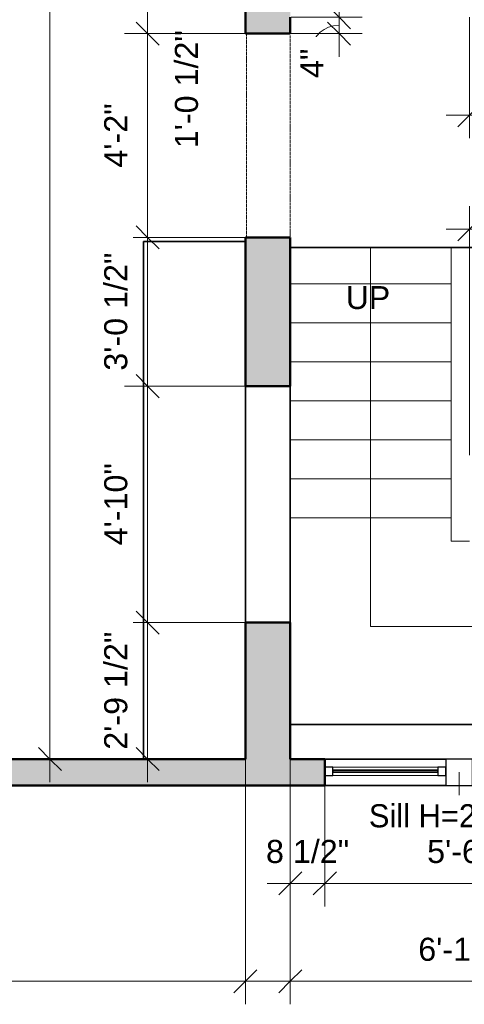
# Model space of a CAD drawing. Header units: inches. Extents: x -321 to 583, y -54 to 661.
# Tile 11 of 22: x 95 to 204, y -54 to 188. Entities that reach past the tile are written whole.
import ezdxf

# ---------------------------------------------------------------- set-up
doc = ezdxf.new("R2010")
doc.units = ezdxf.units.IN
doc.header["$MEASUREMENT"] = 0
doc.linetypes.add('Demolished', pattern=[0.188976, 0.125984, -0.062992])
for name, color, linetype, lineweight in [('A-ANNO-DIMS', 211, 'Continuous', 9), ('A-ANNO-DIMS-48', 211, 'Continuous', 9), ('A-DETL-DEMO', 6, 'Demolished', 18), ('A-DETL-THIN', 151, 'Continuous', 18), ('A-FLOR', 192, 'Continuous', 18), ('A-GENM', 13, 'Continuous', 18), ('A-GLAZ', 151, 'Continuous', 18), ('A-GLAZ-IDEN', 152, 'Continuous', 9), ('A-WALL', 113, 'Continuous', 18), ('A-WALL-PATT', 111, 'Continuous', 18), ('G-ANNO-TEXT', 231, 'Continuous', 9), ('Q-CASE', 31, 'Continuous', 18), ('S-STRS', 31, 'Continuous', 18)]:
    doc.layers.add(name, color=color, linetype=linetype, lineweight=lineweight)
doc.styles.add('Arial', font='arial.ttf', dxfattribs={"height": 5.625})
doc.styles.add('Arial_1', font='arial.ttf', dxfattribs={"height": 5.669291})
doc.styles.add('Lato', font='Lato-Regular.ttf', dxfattribs={"height": 5.669291})
doc.dimstyles.new('Linear_-_3mm_Arial', dxfattribs={"dimscale": 12, "dimtxt": 5.784148, "dimasz": 0.472441, "dimexe": 0.472441, "dimexo": 0, "dimgap": 0.275591, "dimtad": 1, "dimrnd": 0.25, "dimzin": 3, "dimdsep": 46, "dimlunit": 4, "dimtxsty": 'Arial_1', "dimblk1": 'OBLIQUE', "dimblk2": 'OBLIQUE', "dimsah": 1, "dimcen": 0.09, "dimdle": 0.472441, "dimazin": 2, "dimtfac": 1, "dimtdec": 4, "dimtix": 1, "dimtmove": 0, "dimatfit": 3, "dimfxl": 1, "dimtvp": 1, "dimtfill": 1, "dimfrac": 2, "dimtolj": 1, "dimtzin": 0, "dimarcsym": 2})
doc.dimstyles.new('Linear_-_3mm_Arial_2', dxfattribs={"dimscale": 12, "dimtxt": 5.784148, "dimasz": 0.472441, "dimexe": 0.472441, "dimexo": 0, "dimgap": 0.275591, "dimtad": 1, "dimrnd": 0.25, "dimzin": 3, "dimdsep": 46, "dimlunit": 4, "dimtxsty": 'Arial_1', "dimblk1": 'OBLIQUE', "dimblk2": 'OBLIQUE', "dimsah": 1, "dimcen": 0.09, "dimdle": 0.472441, "dimazin": 2, "dimtfac": 1, "dimtdec": 4, "dimtix": 1, "dimtmove": 1, "dimatfit": 3, "dimfxl": 1, "dimtvp": 1, "dimtfill": 1, "dimfrac": 2, "dimtolj": 1, "dimtzin": 0, "dimarcsym": 2})

# ---------------------------------------------------------------- blocks, each defined once
blk = doc.blocks.new('Window_8 - 5_-6_ x 3_-0_-450275-2-2nd Floor Plan')
at = {"layer": 'A-GLAZ', "lineweight": 25}
for p, q in [((3.75, 3.25), (-2.75, 3.25)), ((-2.75, 3.25), (-2.75, -3.25)), ((3.75, -3.25), (3.75, 3.25)), ((-30.5, 1.25), (-32.5, 1.25)), ((-32.5, 1.25), (-32.5, -0.75)), ((-30.5, -0.75), (-30.5, 1.25)), ((-2.75, 1.25), (-4.75, 1.25)), ((-4.75, 1.25), (-4.75, -0.75)), ((-2.75, -0.75), (-2.75, 1.25)), ((5.75, 1.25), (3.75, 1.25)), ((3.75, 1.25), (3.75, -0.75)), ((5.75, -0.75), (5.75, 1.25)), ((33.5, 1.25), (31.5, 1.25)), ((31.5, 1.25), (31.5, -0.75)), ((33.5, -0.75), (33.5, 1.25)), ((-32.5, -0.75), (-30.5, -0.75)), ((-4.75, -0.75), (-2.75, -0.75)), ((3.75, -0.75), (5.75, -0.75)), ((31.5, -0.75), (33.5, -0.75)), ((-2.75, -3.25), (3.75, -3.25))]:
    blk.add_line(p, q, dxfattribs=at)
at = {"layer": 'A-GLAZ'}
for p, q in [((-30.5, 1.25), (-4.75, 1.25)), ((5.75, 1.25), (31.5, 1.25)), ((-4.75, -0.75), (-30.5, -0.75)), ((31.5, -0.75), (5.75, -0.75))]:
    blk.add_line(p, q, dxfattribs=at)
at = {"layer": 'A-GLAZ', "lineweight": 35}
for p, q in [((-4.75, 0.5), (-30.5, 0.5)), ((-30.5, 0.5), (-30.5, 0)), ((-30.5, 0), (-4.75, 0)), ((-4.75, 0), (-4.75, 0.5)), ((31.5, 0.5), (5.75, 0.5)), ((5.75, 0.5), (5.75, 0)), ((5.75, 0), (31.5, 0)), ((31.5, 0), (31.5, 0.5))]:
    blk.add_line(p, q, dxfattribs=at)
blk = doc.blocks.new('Casework 3 - Casework 3-449595-2-2nd Floor Plan')
at = {"layer": 'Q-CASE', "lineweight": 35}
for p, q in [((150.5, 133.5), (125.5, 133.5)), ((125.5, 133.5), (125.5, 6.5))]:
    blk.add_line(p, q, dxfattribs=at)
blk = doc.blocks.new('Generic Models 7 - Generic Models 7-462253-2-2nd Floor Plan')
at = {"layer": 'A-GENM', "lineweight": 35}
blk.add_line((244.5, 15), (161.5, 15), dxfattribs=at)
blk = doc.blocks.new('DIMBLOCK33-2-2nd Floor Plan')
at = {"layer": 'A-ANNO-DIMS-48'}
for p, q in [((6.5, 6.5), (6.5, -53.67)), ((6.5, -48), (6.5, 6.5)), ((150.5, 6.5), (150.5, -53.67)), ((150.5, -48), (150.5, 6.5)), ((0.83, -48), (156.17, -48))]:
    blk.add_line(p, q, dxfattribs=at)
at = {"layer": 'A-ANNO-DIMS-48', "lineweight": 35}
for p, q in [((6.5, -48), (9.33, -45.17)), ((150.5, -48), (153.33, -45.17)), ((6.5, -48), (3.67, -50.83)), ((150.5, -48), (147.67, -50.83))]:
    blk.add_line(p, q, dxfattribs=at)
at = {"layer": 'A-ANNO-DIMS-48', "color": 0, "insert": (68.44, -37.33), "char_height": 5.669, "width": 24.1332, "attachment_point": 1, "line_spacing_factor": 0.941778, "style": 'Arial_1', "bg_fill": 3, "box_fill_scale": 1.25, "bg_fill_color": 256, "bg_fill_true_color": 13158600, "bg_fill_transparency": 0}
blk.add_mtext('12\'-0"', dxfattribs=at)
blk = doc.blocks.new('_Oblique')
at = {"color": 0, "linetype": 'ByBlock', "lineweight": -2}
blk.add_line((-0.5, -0.5), (0.5, 0.5), dxfattribs=at)
blk = doc.blocks.new('DIMBLOCK34-2-2nd Floor Plan')
at = {"layer": 'A-ANNO-DIMS-48'}
for p, q in [((161.5, 6.5), (161.5, -29.67)), ((161.5, -24), (161.5, 6.5)), ((170, 0), (170, -29.67)), ((170, -24), (170, 0)), ((155.83, -24), (170, -24))]:
    blk.add_line(p, q, dxfattribs=at)
at = {"layer": 'A-ANNO-DIMS-48', "lineweight": 35}
for p, q in [((161.5, -24), (164.33, -21.17)), ((170, -24), (172.83, -21.17)), ((161.5, -24), (158.67, -26.83)), ((170, -24), (167.17, -26.83))]:
    blk.add_line(p, q, dxfattribs=at)
at = {"layer": 'A-ANNO-DIMS-48', "color": 0, "insert": (155.56, -13.33), "char_height": 5.669, "width": 24.4536, "attachment_point": 1, "line_spacing_factor": 0.941778, "style": 'Arial_1', "bg_fill": 3, "box_fill_scale": 1.25, "bg_fill_color": 256, "bg_fill_true_color": 13158600, "bg_fill_transparency": 0}
blk.add_mtext('8 1/2"', dxfattribs=at)
blk = doc.blocks.new('DIMBLOCK35-2-2nd Floor Plan')
at = {"layer": 'A-ANNO-DIMS-48'}
for p, q in [((170, 0), (170, -29.67)), ((170, -24), (170, 0)), ((236, 0), (236, -29.67)), ((236, -24), (236, 0)), ((170, -24), (236, -24))]:
    blk.add_line(p, q, dxfattribs=at)
at = {"layer": 'A-ANNO-DIMS-48', "lineweight": 35}
for p, q in [((170, -24), (172.83, -21.17)), ((236, -24), (238.83, -21.17)), ((170, -24), (167.17, -26.83)), ((236, -24), (233.17, -26.83))]:
    blk.add_line(p, q, dxfattribs=at)
at = {"layer": 'A-ANNO-DIMS-48', "color": 0, "insert": (195.12, -13.33), "char_height": 5.669, "width": 18.9008, "attachment_point": 1, "line_spacing_factor": 0.941778, "style": 'Arial_1', "bg_fill": 3, "box_fill_scale": 1.25, "bg_fill_color": 256, "bg_fill_true_color": 13158600, "bg_fill_transparency": 0}
blk.add_mtext('5\'-6"', dxfattribs=at)
blk = doc.blocks.new('DIMBLOCK37-2-2nd Floor Plan')
at = {"layer": 'A-ANNO-DIMS-48'}
for p, q in [((161.5, 6.5), (161.5, -53.67)), ((161.5, -48), (161.5, 6.5)), ((244.5, 6.5), (244.5, -53.67)), ((244.5, -48), (244.5, 6.5)), ((155.83, -48), (250.17, -48))]:
    blk.add_line(p, q, dxfattribs=at)
at = {"layer": 'A-ANNO-DIMS-48', "lineweight": 35}
for p, q in [((161.5, -48), (164.33, -45.17)), ((244.5, -48), (247.33, -45.17)), ((161.5, -48), (158.67, -50.83)), ((244.5, -48), (241.67, -50.83))]:
    blk.add_line(p, q, dxfattribs=at)
at = {"layer": 'A-ANNO-DIMS-48', "color": 0, "insert": (192.94, -37.33), "char_height": 5.669, "width": 24.1332, "attachment_point": 1, "line_spacing_factor": 0.941778, "style": 'Arial_1', "bg_fill": 3, "box_fill_scale": 1.25, "bg_fill_color": 256, "bg_fill_true_color": 13158600, "bg_fill_transparency": 0}
blk.add_mtext('6\'-11"', dxfattribs=at)
blk = doc.blocks.new('DIMBLOCK103-2-2nd Floor Plan')
at = {"layer": 'A-ANNO-DIMS-48', "lineweight": 35}
for p, q in [((126.5, 197), (123.67, 199.83)), ((126.5, 197), (129.33, 194.17)), ((126.5, 184.5), (123.67, 187.33)), ((126.5, 184.5), (129.33, 181.66))]:
    blk.add_line(p, q, dxfattribs=at)
at = {"layer": 'A-ANNO-DIMS-48'}
for p, q in [((150.5, 197), (120.83, 197)), ((126.5, 197), (126.5, 184.5)), ((126.5, 197), (150.5, 197)), ((150.5, 184.5), (120.83, 184.5)), ((126.5, 184.5), (150.5, 184.5))]:
    blk.add_line(p, q, dxfattribs=at)
blk.add_ellipse((126.5, 185.3), major_axis=(9.6, 0), ratio=0.568204, start_param=0, end_param=1.570796, dxfattribs=at)
at = {"layer": 'A-ANNO-DIMS-48', "color": 0, "insert": (133.19, 156.37), "char_height": 5.669, "width": 34.7049, "attachment_point": 1, "rotation": 90, "line_spacing_factor": 0.941778, "style": 'Arial_1', "bg_fill": 3, "box_fill_scale": 1.25, "bg_fill_color": 256, "bg_fill_true_color": 13158600, "bg_fill_transparency": 0}
blk.add_mtext('1\'-0 1/2"', dxfattribs=at)
blk = doc.blocks.new('DIMBLOCK104-2-2nd Floor Plan')
at = {"layer": 'A-ANNO-DIMS-48', "lineweight": 35}
for p, q in [((126.5, 184.5), (123.67, 187.33)), ((126.5, 184.5), (129.33, 181.66)), ((126.5, 134.5), (123.67, 137.33)), ((126.5, 134.5), (129.33, 131.66))]:
    blk.add_line(p, q, dxfattribs=at)
at = {"layer": 'A-ANNO-DIMS-48'}
for p, q in [((150.5, 184.5), (120.83, 184.5)), ((126.5, 184.5), (126.5, 134.5)), ((126.5, 184.5), (150.5, 184.5)), ((150.5, 134.5), (120.83, 134.5)), ((126.5, 134.5), (150.5, 134.5))]:
    blk.add_line(p, q, dxfattribs=at)
at = {"layer": 'A-ANNO-DIMS-48', "color": 0, "insert": (115.83, 151.62), "char_height": 5.669, "width": 18.9008, "attachment_point": 1, "rotation": 90, "line_spacing_factor": 0.941778, "style": 'Arial_1', "bg_fill": 3, "box_fill_scale": 1.25, "bg_fill_color": 256, "bg_fill_true_color": 13158600, "bg_fill_transparency": 0}
blk.add_mtext('4\'-2"', dxfattribs=at)
blk = doc.blocks.new('DIMBLOCK105-2-2nd Floor Plan')
at = {"layer": 'A-ANNO-DIMS-48', "lineweight": 35}
for p, q in [((126.5, 134.5), (123.67, 137.33)), ((126.5, 134.5), (129.33, 131.66)), ((126.5, 98), (123.67, 100.83)), ((126.5, 98), (129.33, 95.17))]:
    blk.add_line(p, q, dxfattribs=at)
at = {"layer": 'A-ANNO-DIMS-48'}
for p, q in [((150.5, 134.5), (120.83, 134.5)), ((126.5, 134.5), (126.5, 98)), ((126.5, 134.5), (150.5, 134.5)), ((150.5, 98), (120.83, 98)), ((126.5, 98), (150.5, 98))]:
    blk.add_line(p, q, dxfattribs=at)
at = {"layer": 'A-ANNO-DIMS-48', "color": 0, "insert": (115.83, 101.79), "char_height": 5.669, "width": 34.7049, "attachment_point": 1, "rotation": 90, "line_spacing_factor": 0.941778, "style": 'Arial_1', "bg_fill": 3, "box_fill_scale": 1.25, "bg_fill_color": 256, "bg_fill_true_color": 13158600, "bg_fill_transparency": 0}
blk.add_mtext('3\'-0 1/2"', dxfattribs=at)
blk = doc.blocks.new('DIMBLOCK106-2-2nd Floor Plan')
at = {"layer": 'A-ANNO-DIMS-48', "lineweight": 35}
for p, q in [((126.5, 98), (123.67, 100.83)), ((126.5, 98), (129.33, 95.17)), ((126.5, 40), (123.67, 42.83)), ((126.5, 40), (129.33, 37.17))]:
    blk.add_line(p, q, dxfattribs=at)
at = {"layer": 'A-ANNO-DIMS-48'}
for p, q in [((150.5, 98), (120.83, 98)), ((126.5, 98), (126.5, 40)), ((126.5, 98), (150.5, 98)), ((150.5, 40), (120.83, 40)), ((126.5, 40), (150.5, 40))]:
    blk.add_line(p, q, dxfattribs=at)
at = {"layer": 'A-ANNO-DIMS-48', "color": 0, "insert": (115.83, 58.94), "char_height": 5.669, "width": 24.1332, "attachment_point": 1, "rotation": 90, "line_spacing_factor": 0.941778, "style": 'Arial_1', "bg_fill": 3, "box_fill_scale": 1.25, "bg_fill_color": 256, "bg_fill_true_color": 13158600, "bg_fill_transparency": 0}
blk.add_mtext('4\'-10"', dxfattribs=at)
blk = doc.blocks.new('DIMBLOCK107-2-2nd Floor Plan')
at = {"layer": 'A-ANNO-DIMS-48', "lineweight": 35}
for p, q in [((126.5, 40), (123.67, 42.83)), ((126.5, 40), (129.33, 37.17)), ((126.5, 6.5), (123.67, 9.33)), ((126.5, 6.5), (129.33, 3.67))]:
    blk.add_line(p, q, dxfattribs=at)
at = {"layer": 'A-ANNO-DIMS-48'}
for p, q in [((150.5, 40), (120.83, 40)), ((126.5, 40), (126.5, 0.83)), ((126.5, 40), (150.5, 40)), ((150.25, 6.5), (120.83, 6.5)), ((126.5, 6.5), (150.25, 6.5))]:
    blk.add_line(p, q, dxfattribs=at)
at = {"layer": 'A-ANNO-DIMS-48', "color": 0, "insert": (115.83, 8.79), "char_height": 5.669, "width": 34.7049, "attachment_point": 1, "rotation": 90, "line_spacing_factor": 0.941778, "style": 'Arial_1', "bg_fill": 3, "box_fill_scale": 1.25, "bg_fill_color": 256, "bg_fill_true_color": 13158600, "bg_fill_transparency": 0}
blk.add_mtext('2\'-9 1/2"', dxfattribs=at)
blk = doc.blocks.new('DIMBLOCK108-2-2nd Floor Plan')
at = {"layer": 'A-ANNO-DIMS-48'}
for p, q in [((102.5, 403.17), (102.5, 0.83)), ((154.36, 397.5), (96.83, 397.5)), ((102.5, 397.5), (154.36, 397.5)), ((150.25, 6.5), (96.83, 6.5)), ((102.5, 6.5), (150.25, 6.5))]:
    blk.add_line(p, q, dxfattribs=at)
at = {"layer": 'A-ANNO-DIMS-48', "lineweight": 35}
for p, q in [((102.5, 397.5), (99.67, 400.33)), ((102.5, 397.5), (105.33, 394.67)), ((102.5, 6.5), (99.67, 9.33)), ((102.5, 6.5), (105.33, 3.67))]:
    blk.add_line(p, q, dxfattribs=at)
at = {"layer": 'A-ANNO-DIMS-48', "color": 0, "insert": (91.83, 191.94), "char_height": 5.669, "width": 24.1332, "attachment_point": 1, "rotation": 90, "line_spacing_factor": 0.941778, "style": 'Arial_1', "bg_fill": 3, "box_fill_scale": 1.25, "bg_fill_color": 256, "bg_fill_true_color": 13158600, "bg_fill_transparency": 0}
blk.add_mtext('32\'-7"', dxfattribs=at)
blk = doc.blocks.new('DIMBLOCK183-2-2nd Floor Plan')
at = {"layer": 'A-ANNO-DIMS-48'}
for p, q in [((205.5, 81.06), (205.5, 142.17)), ((244.5, 81.06), (244.5, 142.17)), ((199.83, 136.5), (250.17, 136.5)), ((205.5, 136.5), (205.5, 81.06)), ((244.5, 136.5), (244.5, 81.06))]:
    blk.add_line(p, q, dxfattribs=at)
at = {"layer": 'A-ANNO-DIMS-48', "lineweight": 35}
for p, q in [((205.5, 136.5), (208.33, 139.33)), ((244.5, 136.5), (247.33, 139.33)), ((205.5, 136.5), (202.67, 133.67)), ((244.5, 136.5), (241.67, 133.67))]:
    blk.add_line(p, q, dxfattribs=at)
at = {"layer": 'A-ANNO-DIMS-48', "color": 0, "insert": (217.12, 147.17), "char_height": 5.669, "width": 18.9008, "attachment_point": 1, "line_spacing_factor": 0.941778, "style": 'Arial_1', "bg_fill": 3, "box_fill_scale": 1.25, "bg_fill_color": 256, "bg_fill_true_color": 13158600, "bg_fill_transparency": 0}
blk.add_mtext('3\'-3"', dxfattribs=at)
blk = doc.blocks.new('DIMBLOCK197-2-2nd Floor Plan')
at = {"layer": 'A-ANNO-DIMS-48'}
for p, q in [((205.5, 188.5), (205.5, 158.83)), ((205.5, 164.5), (205.5, 188.5)), ((246.5, 188.5), (246.5, 158.83)), ((246.5, 164.5), (246.5, 188.5)), ((199.83, 164.5), (246.5, 164.5))]:
    blk.add_line(p, q, dxfattribs=at)
at = {"layer": 'A-ANNO-DIMS-48', "lineweight": 35}
for p, q in [((205.5, 164.5), (208.33, 167.33)), ((246.5, 164.5), (249.33, 167.33)), ((205.5, 164.5), (202.67, 161.66)), ((246.5, 164.5), (243.67, 161.66))]:
    blk.add_line(p, q, dxfattribs=at)
at = {"layer": 'A-ANNO-DIMS-48', "color": 0, "insert": (218.12, 175.16), "char_height": 5.669, "width": 18.9008, "attachment_point": 1, "line_spacing_factor": 0.941778, "style": 'Arial_1', "bg_fill": 3, "box_fill_scale": 1.25, "bg_fill_color": 256, "bg_fill_true_color": 13158600, "bg_fill_transparency": 0}
blk.add_mtext('3\'-5"', dxfattribs=at)
blk = doc.blocks.new('DIMBLOCK208-2-2nd Floor Plan')
at = {"layer": 'A-ANNO-DIMS-48'}
for p, q in [((173.5, 178.83), (173.5, 194.17)), ((161.75, 188.5), (179.17, 188.5)), ((173.5, 188.5), (161.75, 188.5)), ((161.5, 184.5), (179.17, 184.5)), ((173.5, 184.5), (161.5, 184.5))]:
    blk.add_line(p, q, dxfattribs=at)
at = {"layer": 'A-ANNO-DIMS-48', "lineweight": 35}
for p, q in [((173.5, 188.5), (170.67, 191.33)), ((173.5, 188.5), (176.33, 185.66)), ((173.5, 184.5), (170.67, 187.33)), ((173.5, 184.5), (176.33, 181.66))]:
    blk.add_line(p, q, dxfattribs=at)
at = {"layer": 'A-ANNO-DIMS-48'}
blk.add_ellipse((173.5, 180.81), major_axis=(-6.59, 0), ratio=0.862959, start_param=4.712389, end_param=6.283185, dxfattribs=at)
at = {"layer": 'A-ANNO-DIMS-48', "color": 0, "insert": (164, 173.6), "char_height": 5.669, "width": 8.6495, "attachment_point": 1, "rotation": 90, "line_spacing_factor": 0.941778, "style": 'Arial_1', "bg_fill": 3, "box_fill_scale": 1.25, "bg_fill_color": 256, "bg_fill_true_color": 13158600, "bg_fill_transparency": 0}
blk.add_mtext('4"', dxfattribs=at)

msp = doc.modelspace()

# ---------------------------------------------------------------- hatches: boundary and pattern name
at = {"layer": 'A-WALL-PATT'}
h = msp.add_hatch(color=256, dxfattribs=at)
h.paths.add_polyline_path([(150.5, 6.5), (161.5, 6.5), (161.5, 40), (150.5, 40), (150.5, 8.878)])
h.paths.add_polyline_path([(150.5, 98), (161.5, 98), (161.5, 134.496), (150.5, 134.496), (150.5, 107.258)])
h.paths.add_polyline_path([(161.5, 184.496), (161.5, 197), (150.5, 197), (150.5, 184.496)])
h = msp.add_hatch(color=256, dxfattribs=at)
h.paths.add_polyline_path([(313.25, 0), (313.25, 6.5), (236, 6.5), (236, 0), (254.88, 0)])
h.paths.add_polyline_path([(170, 0), (170, 6.5), (0, 6.5), (0, 0), (130.357, 0)])

# ---------------------------------------------------------------- linework, layer by layer
at = {"layer": 'A-DETL-DEMO'}
for p, q in [((150.75, 184.496), (150.75, 134.746)), ((161.5, 184), (161.5, 134.25))]:
    msp.add_line(p, q, dxfattribs=at)
at = {"layer": 'A-DETL-THIN'}
for p in [(181.25, 132), (225, 39)]:
    msp.add_line(p, (181.25, 39), dxfattribs=at)
at = {"layer": 'A-FLOR', "lineweight": 35}
msp.add_line((161.5, 132), (244.5, 132), dxfattribs=at)
at = {"layer": 'A-GLAZ-IDEN', "lineweight": 18}
msp.add_line((203, 3.25), (203, -2.369), dxfattribs=at)
at = {"layer": 'A-WALL', "lineweight": 50}
for p, q in [((150.5, 197), (150.5, 184.496)), ((161.5, 184.496), (161.5, 188.496)), ((150.5, 184.496), (161.5, 184.496)), ((150.5, 134.496), (150.5, 98)), ((161.5, 134.496), (150.5, 134.496)), ((161.5, 98), (161.5, 134.496)), ((150.5, 98), (161.5, 98)), ((150.5, 40), (150.5, 6.5)), ((161.5, 40), (150.5, 40)), ((161.5, 6.5), (161.5, 40)), ((150.5, 6.5), (6.5, 6.5)), ((170, 6.5), (161.5, 6.5)), ((170, 0), (170, 6.5)), ((0, 0), (170, 0))]:
    msp.add_line(p, q, dxfattribs=at)
at = {"layer": 'A-WALL', "lineweight": 35}
for p, q in [((150.5, 40), (150.5, 98)), ((161.5, 98), (161.5, 40)), ((170, 6.5), (199.75, 6.5)), ((199.75, 0), (170, 0))]:
    msp.add_line(p, q, dxfattribs=at)
at = {"layer": 'S-STRS'}
for p, q in [((201, 132), (201, 113.536)), ((161.5, 123.107), (201, 123.107)), ((161.5, 113.536), (201, 113.536)), ((201, 113.536), (201, 84.821)), ((161.5, 103.964), (201, 103.964)), ((161.5, 94.393), (201, 94.393)), ((161.5, 84.821), (201, 84.821)), ((201, 84.821), (201, 60)), ((161.5, 75.25), (201, 75.25)), ((161.5, 65.679), (201, 65.679)), ((201, 60), (205.5, 60))]:
    msp.add_line(p, q, dxfattribs=at)

# ---------------------------------------------------------------- block references
at = {"layer": 'A-GENM', "lineweight": 35}
msp.add_blockref('Generic Models 7 - Generic Models 7-462253-2-2nd Floor Plan', (0, 0), dxfattribs=at)
at = {"layer": 'A-GLAZ', "lineweight": 35}
msp.add_blockref('Window_8 - 5_-6_ x 3_-0_-450275-2-2nd Floor Plan', (202.5, 3.25), dxfattribs=at)
at = {"layer": 'Q-CASE', "lineweight": 35}
msp.add_blockref('Casework 3 - Casework 3-449595-2-2nd Floor Plan', (0, 0), dxfattribs=at)

# ---------------------------------------------------------------- texts
at = {"layer": 'A-GLAZ-IDEN', "insert": (180.814, -4.575), "char_height": 5.66929, "width": 53.631, "attachment_point": 1, "style": 'Lato'}
msp.add_mtext('Sill H=2\'-10"', dxfattribs=at)
at = {"layer": 'G-ANNO-TEXT', "color": 7, "insert": (175.146, 122.542), "char_height": 5.625, "width": 13.4835, "attachment_point": 1, "style": 'Arial'}
msp.add_mtext('UP', dxfattribs=at)

# ---------------------------------------------------------------- dimensions: what is measured, and where the dimension line sits
at = {"layer": 'A-ANNO-DIMS'}
dim = msp.add_linear_dim(base=(246.5, 164.496), p1=(205.5, 188.496), p2=(246.5, 188.496), dimstyle='Linear_-_3mm_Arial', override={"dimpost": '<>', "dimfxl": 41}, dxfattribs=at)
dim.commit()
dim.dimension.update_dxf_attribs({"geometry": 'DIMBLOCK197-2-2nd Floor Plan', "text_midpoint": (226, 170.699)})

# ---------------------------------------------------------------- next in the draw order: dimensions: what is measured, and where the dimension line sits
for base, p1, p2, override, picture, middle in [((126.5, 184.496), (150.5, 197), (150.5, 184.496), {"dimpost": '<>', "dimfxl": 12.504142}, 'DIMBLOCK103-2-2nd Floor Plan', (136.965, 173.727)), ((173.5, 188.496), (161.5, 184.496), (161.75, 188.496), {"dimpost": '<>', "dimfxl": 4.007805}, 'DIMBLOCK208-2-2nd Floor Plan', (167.778, 177.925))]:
    dim = msp.add_linear_dim(base=base, p1=p1, p2=p2, angle=90, dimstyle='Linear_-_3mm_Arial_2', override=override, dxfattribs=at)
    dim.commit()
    dim.dimension.update_dxf_attribs({"geometry": picture, "text_midpoint": middle, "dimtype": 160, "text_rotation": 90})
dim = msp.add_linear_dim(base=(244.5, 136.5), p1=(205.5, 81.063), p2=(244.5, 81.063), dimstyle='Linear_-_3mm_Arial', override={"dimpost": '<>', "dimfxl": 39}, dxfattribs=at)
dim.commit()
dim.dimension.update_dxf_attribs({"geometry": 'DIMBLOCK183-2-2nd Floor Plan', "text_midpoint": (225, 142.704)})
dim = msp.add_linear_dim(base=(150.5, -48), p1=(6.5, 6.5), p2=(150.5, 6.5), angle=0, dimstyle='Linear_-_3mm_Arial', override={"dimpost": '<>', "dimfxl": 144}, dxfattribs=at)
dim.commit()
dim.dimension.update_dxf_attribs({"geometry": 'DIMBLOCK33-2-2nd Floor Plan', "text_midpoint": (78.5, -41.798)})

# ---------------------------------------------------------------- next in the draw order: dimensions: what is measured, and where the dimension line sits
dim = msp.add_linear_dim(base=(126.5, 134.496), p1=(150.5, 184.496), p2=(150.5, 134.496), angle=90, dimstyle='Linear_-_3mm_Arial', override={"dimpost": '<>', "dimfxl": 50}, dxfattribs=at)
dim.commit()
dim.dimension.update_dxf_attribs({"geometry": 'DIMBLOCK104-2-2nd Floor Plan', "text_midpoint": (120.347, 159.496)})
dim = msp.add_linear_dim(base=(170, -24), p1=(161.5, 6.5), p2=(170, 0), dimstyle='Linear_-_3mm_Arial', override={"dimpost": '<>', "dimfxl": 10.700467}, dxfattribs=at)
dim.commit()
dim.dimension.update_dxf_attribs({"geometry": 'DIMBLOCK34-2-2nd Floor Plan', "text_midpoint": (165.75, -17.762)})

# ---------------------------------------------------------------- next in the draw order: dimensions: what is measured, and where the dimension line sits
dim = msp.add_linear_dim(base=(126.5, 98), p1=(150.5, 134.496), p2=(150.5, 98), angle=90, dimstyle='Linear_-_3mm_Arial', override={"dimpost": '<>', "dimfxl": 36.495858}, dxfattribs=at)
dim.commit()
dim.dimension.update_dxf_attribs({"geometry": 'DIMBLOCK105-2-2nd Floor Plan', "text_midpoint": (120.26, 116.248)})
dim = msp.add_linear_dim(base=(236, -24), p1=(170, 0), p2=(236, 0), dimstyle='Linear_-_3mm_Arial', override={"dimpost": '<>', "dimfxl": 66}, dxfattribs=at)
dim.commit()
dim.dimension.update_dxf_attribs({"geometry": 'DIMBLOCK35-2-2nd Floor Plan', "text_midpoint": (203, -17.798)})

# ---------------------------------------------------------------- next in the draw order: dimensions: what is measured, and where the dimension line sits
dim = msp.add_linear_dim(base=(126.5, 40), p1=(150.5, 98), p2=(150.5, 40), angle=90, dimstyle='Linear_-_3mm_Arial', override={"dimpost": '<>', "dimfxl": 58}, dxfattribs=at)
dim.commit()
dim.dimension.update_dxf_attribs({"geometry": 'DIMBLOCK106-2-2nd Floor Plan', "text_midpoint": (120.298, 69)})
dim = msp.add_linear_dim(base=(244.5, -48), p1=(161.5, 6.5), p2=(244.5, 6.5), dimstyle='Linear_-_3mm_Arial', override={"dimpost": '<>', "dimfxl": 83}, dxfattribs=at)
dim.commit()
dim.dimension.update_dxf_attribs({"geometry": 'DIMBLOCK37-2-2nd Floor Plan', "text_midpoint": (203, -41.798)})

# ---------------------------------------------------------------- next in the draw order: dimensions: what is measured, and where the dimension line sits
dim = msp.add_linear_dim(base=(126.5, 6.5), p1=(150.5, 40), p2=(150.25, 6.5), angle=90, dimstyle='Linear_-_3mm_Arial', override={"dimpost": '<>', "dimfxl": 33.500933}, dxfattribs=at)
dim.commit()
dim.dimension.update_dxf_attribs({"geometry": 'DIMBLOCK107-2-2nd Floor Plan', "text_midpoint": (120.262, 23.25)})

# ---------------------------------------------------------------- next in the draw order: dimensions: what is measured, and where the dimension line sits
dim = msp.add_linear_dim(base=(102.5, 6.5), p1=(154.356, 397.5), p2=(150.25, 6.5), angle=90, dimstyle='Linear_-_3mm_Arial', override={"dimpost": '<>', "dimfxl": 391.021556}, dxfattribs=at)
dim.commit()
dim.dimension.update_dxf_attribs({"geometry": 'DIMBLOCK108-2-2nd Floor Plan', "text_midpoint": (96.296, 202)})

doc.saveas('drawing.dxf')
